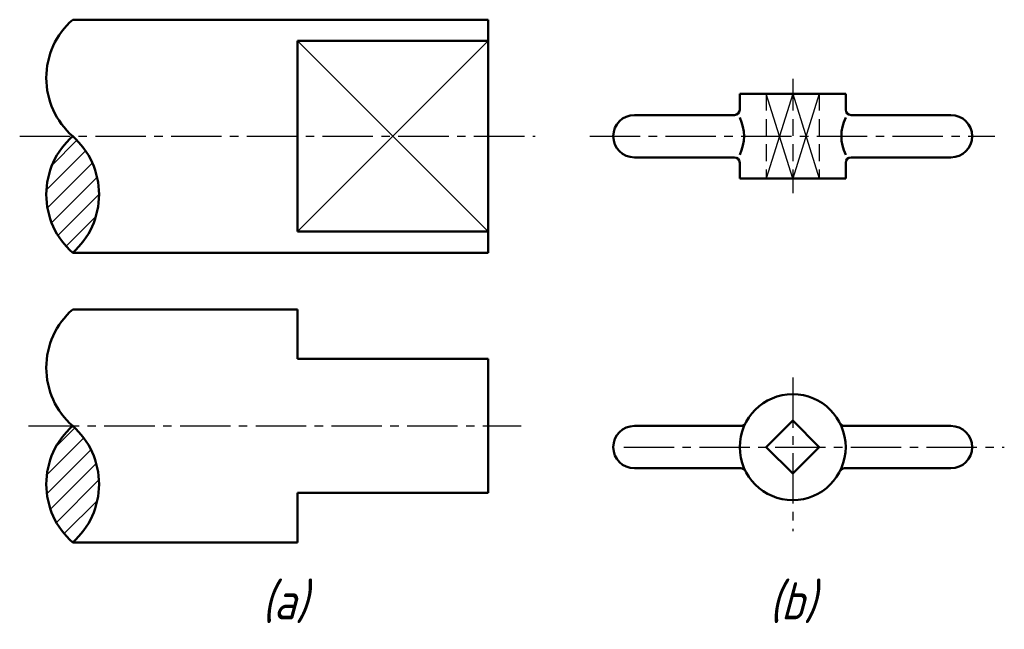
# Model space of a CAD drawing. Header units: millimetres. Extents: x 1103.1 to 1196, y -35.1 to 22.4.
import ezdxf

# ---------------------------------------------------------------- set-up
doc = ezdxf.new("R2010")
doc.units = ezdxf.units.MM
doc.header["$LTSCALE"] = 0.5
doc.linetypes.add('CENTER2', pattern=[28.575, 19.05, -3.175, 3.175, -3.175])
doc.linetypes.add('DASHED2', pattern=[9.525, 6.35, -3.175])
doc.layers.add('剖面线层', color=7, linetype='Continuous')
doc.layers.add('细实线层', color=7, linetype='Continuous')
for name, color, linetype, lineweight in [('文字层', 227, 'Continuous', 20), ('点画线层', 3, 'CENTER2', 25), ('粗实线层', 7, 'Continuous', 50), ('虚线层', 2, 'DASHED2', 25)]:
    doc.layers.add(name, color=color, linetype=linetype, lineweight=lineweight)
doc.styles.add('工程斜体', font='gbeitc.shx', dxfattribs={"bigfont": 'gbcbig.shx'})

# ---------------------------------------------------------------- blocks, each defined once
blk = doc.blocks.new('hh')
at = {"layer": '剖面线层', "ltscale": 0.5}
h = blk.add_hatch(dxfattribs=at)
h.set_pattern_fill('ANSI31', scale=0.4, style=0)
h.set_pattern_definition([(45, (-1076.3704, 1.1773), (-0.8980256, 0.8980256), [])])
h.paths.add_polyline_path([(31.757, -25.731, 0.452647), (31.757, -14.731, 0.452647)])
h.paths.add_polyline_path([(31.757, 1.621, 0.452647), (31.757, 12.621, 0.452647)])
at = {"layer": '点画线层', "color": 7, "ltscale": 0.5}
for p, q in [((99.704, 18.026), (99.704, 16.621)), ((26.757, 12.621), (75.41, 12.621)), ((80.547, 12.621), (118.784, 12.621)), ((99.704, 8.621), (99.704, 7.228)), ((99.704, -10.155), (99.704, -24.657)), ((27.598, -14.731), (74.075, -14.731)), ((83.752, -16.732), (119.67, -16.732))]:
    blk.add_line(p, q, dxfattribs=at)
at = {"layer": '粗实线层', "color": 7, "ltscale": 0.5}
for p, q in [((31.757, 23.621), (70.977, 23.621)), ((70.977, 23.621), (70.977, 1.621)), ((70.977, 21.621), (52.977, 21.621)), ((52.977, 21.621), (52.977, 3.621)), ((94.704, 16.621), (94.704, 15.121)), ((104.704, 16.621), (94.704, 16.621)), ((104.704, 16.621), (104.704, 15.121)), ((94.204, 14.621), (84.773, 14.621)), ((105.204, 14.621), (114.634, 14.621)), ((94.204, 10.621), (84.773, 10.621)), ((105.204, 10.621), (114.634, 10.621)), ((94.704, 10.121), (94.704, 8.621)), ((104.704, 10.121), (104.704, 8.621)), ((94.704, 8.621), (104.704, 8.621)), ((52.977, 3.621), (70.977, 3.621)), ((31.757, 1.621), (70.977, 1.621)), ((31.757, -3.731), (52.977, -3.731)), ((52.977, -8.406), (52.977, -3.731)), ((52.977, -8.406), (70.977, -8.406)), ((70.977, -8.406), (70.977, -21.055)), ((94.805, -14.732), (84.773, -14.732)), ((104.603, -14.732), (114.634, -14.732)), ((94.805, -18.732), (84.773, -18.732)), ((104.603, -18.732), (114.634, -18.732)), ((52.977, -21.055), (70.977, -21.055)), ((52.977, -21.055), (52.977, -25.731)), ((31.757, -25.731), (52.977, -25.731))]:
    blk.add_line(p, q, dxfattribs=at)
blk.add_lwpolyline([(97.204, -16.732), (99.704, -19.232), (102.204, -16.732), (99.704, -14.232)], close=True, dxfattribs=at)
blk.add_circle((99.704, -16.732), 5, dxfattribs=at)
for centre, radius, start, end in [((36.587, 18.121), 7.32, 131.29256, 228.70744), ((94.204, 15.121), 0.5, 270, 0), ((105.204, 15.121), 0.5, 180, 270), ((84.773, 12.621), 2, 90, 270), ((91.155, 12.621), 3.957, 333.74953, 26.25047), ((108.252, 12.621), 3.957, 153.74953, 206.25047), ((114.634, 12.621), 2, 270, 90), ((36.587, 7.121), 7.32, 131.29256, 228.70744), ((26.926, 7.121), 7.32, 311.29256, 48.70744), ((94.204, 10.121), 0.5, 360, 90), ((105.204, 10.121), 0.5, 90, 180), ((36.587, -9.231), 7.32, 131.29256, 228.70744), ((36.587, -20.231), 7.32, 131.29256, 228.70744), ((26.926, -20.231), 7.32, 311.29256, 48.70744), ((84.773, -16.732), 2, 90, 270), ((94.805, -14.232), 0.5, 270, 332.96431), ((104.603, -14.232), 0.5, 207.03569, 270), ((114.634, -16.732), 2, 270, 90), ((94.805, -19.232), 0.5, 27.03569, 90), ((104.603, -19.232), 0.5, 90, 152.96431)]:
    blk.add_arc(centre, radius, start, end, dxfattribs=at)
at = {"layer": '细实线层', "color": 7, "ltscale": 0.5}
for p, q in [((52.977, 21.621), (70.977, 3.621)), ((52.977, 3.621), (70.977, 21.621)), ((99.704, 8.621), (97.204, 16.621)), ((99.704, 16.621), (97.204, 8.621)), ((102.204, 16.621), (99.704, 8.621)), ((99.704, 16.621), (102.204, 8.621))]:
    blk.add_line(p, q, dxfattribs=at)
at = {"layer": '虚线层', "color": 7, "ltscale": 0.5}
for p, q in [((97.204, 16.621), (97.204, 8.621)), ((99.704, 16.621), (99.704, 8.621)), ((102.204, 16.621), (102.204, 8.621))]:
    blk.add_line(p, q, dxfattribs=at)
at = {"layer": '文字层', "color": 7, "ltscale": 0.5, "char_height": 3.5, "width": 5.51406, "attachment_point": 1, "style": '工程斜体'}
for s, insert in [('(a)', (49.603, -29.494)), ('(b)', (97.477, -29.494))]:
    blk.add_mtext(s, dxfattribs=dict(at, insert=insert))

msp = doc.modelspace()

# ---------------------------------------------------------------- block references
at = {"layer": '剖面线层', "color": 7}
msp.add_blockref('hh', (1076.37, -1.177), dxfattribs=at)

doc.saveas('drawing.dxf')
